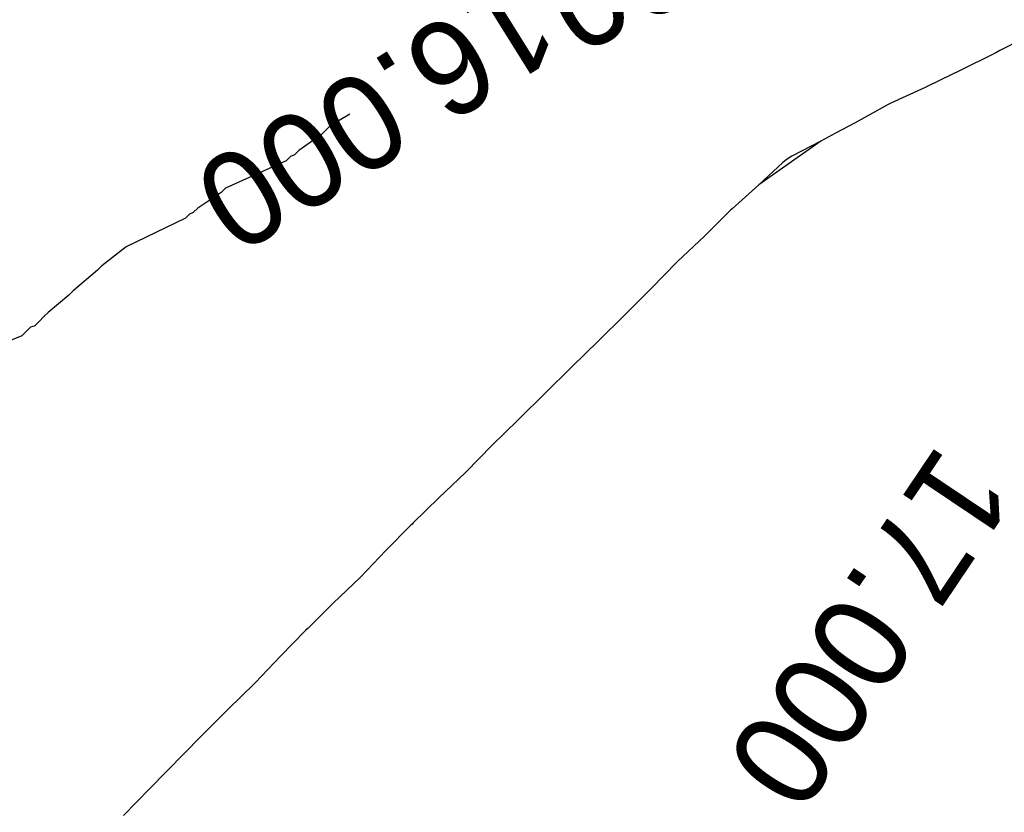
# Model space of a CAD drawing. Extents: x 158343 to 162498, y 431347 to 434500.
# Tile 196 of 248: x 159601 to 159620, y 434128 to 434143. Entities that reach past the tile are written whole.
import ezdxf

# ---------------------------------------------------------------- set-up
doc = ezdxf.new("R2010")
doc.units = 0
doc.header["$LTSCALE"] = 10
doc.header["$MEASUREMENT"] = 0
doc.layers.add('000_arcering', color=8, linetype='CONTINUOUS')
doc.layers.add('def. con-hoogtelijn (index)', color=8, linetype='CONTINUOUS')
doc.styles.add('Style-WORKING', font='WORKING.shx')

# ---------------------------------------------------------------- blocks, each defined once
blk = doc.blocks.new('bestaande hoogtelijnen')
at = {"layer": 'def. con-hoogtelijn (index)'}
for p, q in [((-47.293, 76.32), (-47.879, 76.019)), ((-47.293, 76.32), (-47.879, 76.019)), ((-47.992, 75.959), (-48.618, 75.645)), ((-47.992, 75.959), (-48.618, 75.645)), ((-47.953, 75.979), (-47.992, 75.959)), ((-47.953, 75.979), (-47.992, 75.959)), ((-47.879, 76.019), (-47.953, 75.979)), ((-47.879, 76.019), (-47.953, 75.979)), ((-48.618, 75.645), (-48.992, 75.462)), ((-48.618, 75.645), (-48.992, 75.462)), ((-48.992, 75.462), (-49.292, 75.318)), ((-48.992, 75.462), (-49.292, 75.318)), ((-49.292, 75.318), (-49.944, 75.019)), ((-49.292, 75.318), (-49.944, 75.019)), ((-49.944, 75.019), (-49.992, 74.994)), ((-49.944, 75.019), (-49.992, 74.994)), ((-49.992, 74.994), (-50.62, 74.647)), ((-49.992, 74.994), (-50.62, 74.647)), ((-60.198, 74.813), (-60.567, 74.593)), ((-60.198, 74.813), (-60.567, 74.593)), ((-50.62, 74.647), (-50.992, 74.451)), ((-50.62, 74.647), (-50.992, 74.451)), ((-60.567, 74.593), (-60.734, 74.429)), ((-60.567, 74.593), (-60.734, 74.429)), ((-60.734, 74.429), (-61.159, 74.126)), ((-60.734, 74.429), (-61.159, 74.126)), ((-51.271, 74.298), (-52.444, 73.471)), ((-51.271, 74.298), (-52.444, 73.471)), ((-51.271, 74.298), (-51.819, 74.019)), ((-51.271, 74.298), (-51.819, 74.019)), ((-50.992, 74.451), (-51.271, 74.298)), ((-50.992, 74.451), (-51.271, 74.298)), ((-61.161, 74.124), (-61.243, 74.042)), ((-61.161, 74.124), (-61.243, 74.042)), ((-61.159, 74.126), (-61.161, 74.124)), ((-61.159, 74.126), (-61.161, 74.124)), ((-61.402, 73.927), (-62.55, 73.408)), ((-61.402, 73.927), (-62.55, 73.408)), ((-61.4, 73.928), (-61.402, 73.927)), ((-61.4, 73.928), (-61.402, 73.927)), ((-61.318, 74.011), (-61.4, 73.928)), ((-61.318, 74.011), (-61.4, 73.928)), ((-61.243, 74.042), (-61.318, 74.011)), ((-61.243, 74.042), (-61.318, 74.011)), ((-51.992, 73.899), (-52.444, 73.471)), ((-51.992, 73.899), (-52.444, 73.471)), ((-51.923, 73.95), (-51.992, 73.899)), ((-51.923, 73.95), (-51.992, 73.899)), ((-51.819, 74.019), (-51.923, 73.95)), ((-51.819, 74.019), (-51.923, 73.95)), ((-62.55, 73.408), (-62.634, 73.327)), ((-62.55, 73.408), (-62.634, 73.327)), ((-52.444, 73.471), (-52.951, 73.019)), ((-52.444, 73.471), (-52.951, 73.019)), ((-62.794, 73.222), (-63.078, 73.032)), ((-62.794, 73.222), (-63.078, 73.032)), ((-62.634, 73.327), (-62.794, 73.222)), ((-62.634, 73.327), (-62.794, 73.222)), ((-63.078, 73.032), (-63.159, 72.953)), ((-63.078, 73.032), (-63.159, 72.953)), ((-52.992, 72.979), (-53.475, 72.502)), ((-52.992, 72.979), (-53.475, 72.502)), ((-52.972, 72.999), (-52.992, 72.979)), ((-52.972, 72.999), (-52.992, 72.979)), ((-52.951, 73.019), (-52.972, 72.999)), ((-52.951, 73.019), (-52.972, 72.999)), ((-63.311, 72.838), (-64.434, 72.295)), ((-63.311, 72.838), (-64.434, 72.295)), ((-63.231, 72.917), (-63.311, 72.838)), ((-63.231, 72.917), (-63.311, 72.838)), ((-63.166, 72.946), (-63.231, 72.917)), ((-63.166, 72.946), (-63.231, 72.917)), ((-63.162, 72.949), (-63.166, 72.946)), ((-63.162, 72.949), (-63.166, 72.946)), ((-63.159, 72.953), (-63.162, 72.949)), ((-63.159, 72.953), (-63.162, 72.949)), ((-53.475, 72.502), (-53.983, 72.019)), ((-53.475, 72.502), (-53.983, 72.019)), ((-64.434, 72.295), (-64.898, 71.939)), ((-64.434, 72.295), (-64.898, 71.939)), ((-64.979, 71.853), (-65.437, 71.464)), ((-64.979, 71.853), (-65.437, 71.464)), ((-64.978, 71.855), (-64.979, 71.853)), ((-64.978, 71.855), (-64.979, 71.853)), ((-64.898, 71.939), (-64.978, 71.855)), ((-64.898, 71.939), (-64.978, 71.855)), ((-53.983, 72.019), (-54.483, 71.509)), ((-53.983, 72.019), (-54.483, 71.509)), ((-54.483, 71.509), (-54.974, 71.019)), ((-54.483, 71.509), (-54.974, 71.019)), ((-65.522, 71.382), (-65.912, 71.055)), ((-65.522, 71.382), (-65.912, 71.055)), ((-65.437, 71.464), (-65.522, 71.382)), ((-65.437, 71.464), (-65.522, 71.382)), ((-65.999, 70.968), (-66.078, 70.888)), ((-65.999, 70.968), (-66.078, 70.888)), ((-65.996, 70.972), (-65.999, 70.968)), ((-65.996, 70.972), (-65.999, 70.968)), ((-65.992, 70.975), (-65.996, 70.972)), ((-65.992, 70.975), (-65.996, 70.972)), ((-65.912, 71.055), (-65.992, 70.975)), ((-65.912, 71.055), (-65.992, 70.975)), ((-54.992, 71.001), (-55.485, 70.512)), ((-54.992, 71.001), (-55.485, 70.512)), ((-54.983, 71.01), (-54.992, 71.001)), ((-54.983, 71.01), (-54.992, 71.001)), ((-54.974, 71.019), (-54.983, 71.01)), ((-54.974, 71.019), (-54.983, 71.01)), ((-66.247, 70.772), (-66.331, 70.691)), ((-66.247, 70.772), (-66.331, 70.691)), ((-66.16, 70.801), (-66.247, 70.772)), ((-66.16, 70.801), (-66.247, 70.772)), ((-66.159, 70.803), (-66.16, 70.801)), ((-66.159, 70.803), (-66.16, 70.801)), ((-66.078, 70.888), (-66.159, 70.803)), ((-66.078, 70.888), (-66.159, 70.803)), ((-66.412, 70.609), (-68.776, 69.64)), ((-66.412, 70.609), (-68.776, 69.64)), ((-66.331, 70.691), (-66.412, 70.609)), ((-66.331, 70.691), (-66.412, 70.609)), ((-55.485, 70.512), (-55.989, 70.019)), ((-55.485, 70.512), (-55.989, 70.019)), ((-55.992, 70.016), (-56.992, 69.031)), ((-55.992, 70.016), (-56.992, 69.031)), ((-55.989, 70.019), (-55.992, 70.016)), ((-55.989, 70.019), (-55.992, 70.016)), ((-57.004, 69.018), (-57.501, 68.528)), ((-57.004, 69.018), (-57.501, 68.528)), ((-56.992, 69.031), (-57.004, 69.018)), ((-56.992, 69.031), (-57.004, 69.018)), ((-57.501, 68.528), (-57.992, 68.03)), ((-57.501, 68.528), (-57.992, 68.03)), ((-58.004, 68.019), (-58.51, 67.537)), ((-58.004, 68.019), (-58.51, 67.537)), ((-57.992, 68.03), (-58.004, 68.019)), ((-57.992, 68.03), (-58.004, 68.019)), ((-58.51, 67.537), (-58.992, 67.061)), ((-58.51, 67.537), (-58.992, 67.061)), ((-59.037, 67.019), (-59.513, 66.54)), ((-59.037, 67.019), (-59.513, 66.54)), ((-58.992, 67.061), (-59.037, 67.019)), ((-58.992, 67.061), (-59.037, 67.019)), ((-59.014, 67.041), (-59.037, 67.019)), ((-59.014, 67.041), (-59.037, 67.019)), ((-58.992, 67.061), (-59.014, 67.041)), ((-58.992, 67.061), (-59.014, 67.041)), ((-59.513, 66.54), (-59.992, 66.034)), ((-59.513, 66.54), (-59.992, 66.034)), ((-60, 66.026), (-60.513, 65.54)), ((-60, 66.026), (-60.513, 65.54)), ((-59.992, 66.034), (-60, 66.026)), ((-59.992, 66.034), (-60, 66.026)), ((-60.513, 65.54), (-60.992, 65.061)), ((-60.513, 65.54), (-60.992, 65.061)), ((-61.037, 65.019), (-61.511, 64.538)), ((-61.037, 65.019), (-61.511, 64.538)), ((-60.992, 65.061), (-61.037, 65.019)), ((-60.992, 65.061), (-61.037, 65.019)), ((-61.014, 65.041), (-61.037, 65.019)), ((-61.014, 65.041), (-61.037, 65.019)), ((-60.992, 65.061), (-61.014, 65.041)), ((-60.992, 65.061), (-61.014, 65.041)), ((-61.511, 64.538), (-61.992, 64.028)), ((-61.511, 64.538), (-61.992, 64.028)), ((-62.001, 64.018), (-62.503, 63.53)), ((-62.001, 64.018), (-62.503, 63.53)), ((-61.992, 64.028), (-62.001, 64.018)), ((-61.992, 64.028), (-62.001, 64.018)), ((-62.503, 63.53), (-62.992, 63.039)), ((-62.503, 63.53), (-62.992, 63.039)), ((-63.013, 63.018), (-63.992, 62.02)), ((-63.013, 63.018), (-63.992, 62.02)), ((-62.992, 63.039), (-63.013, 63.018)), ((-62.992, 63.039), (-63.013, 63.018)), ((-63.002, 63.029), (-63.013, 63.018)), ((-63.002, 63.029), (-63.013, 63.018)), ((-62.992, 63.039), (-63.002, 63.029)), ((-62.992, 63.039), (-63.002, 63.029)), ((-63.994, 62.019), (-64.487, 61.513)), ((-63.994, 62.019), (-64.487, 61.513)), ((-63.992, 62.02), (-63.994, 62.019)), ((-63.992, 62.02), (-63.994, 62.019))]:
    blk.add_line(p, q, dxfattribs=at)
at = {"layer": 'def. con-hoogtelijn (index)', "style": 'Style-WORKING'}
for s, rotation, p in [('16.000', 206.0867, (-50.086, 80.766)), ('16.000', 206.0867, (-50.086, 80.766)), ('16.000', 211.9685, (-57.035, 77.537)), ('17.000', 236.0995, (-49.027, 68.611)), ('17.000', 236.0995, (-49.027, 68.611)), ('17.000', 236.0995, (-49.027, 68.611))]:
    blk.add_text(s, height=1.8, rotation=rotation, dxfattribs=at).set_placement(p)

msp = doc.modelspace()

# ---------------------------------------------------------------- block references
at = {"layer": '000_arcering'}
msp.add_blockref('bestaande hoogtelijnen', (159667.804, 434066.432), dxfattribs=at)

doc.saveas('drawing.dxf')
